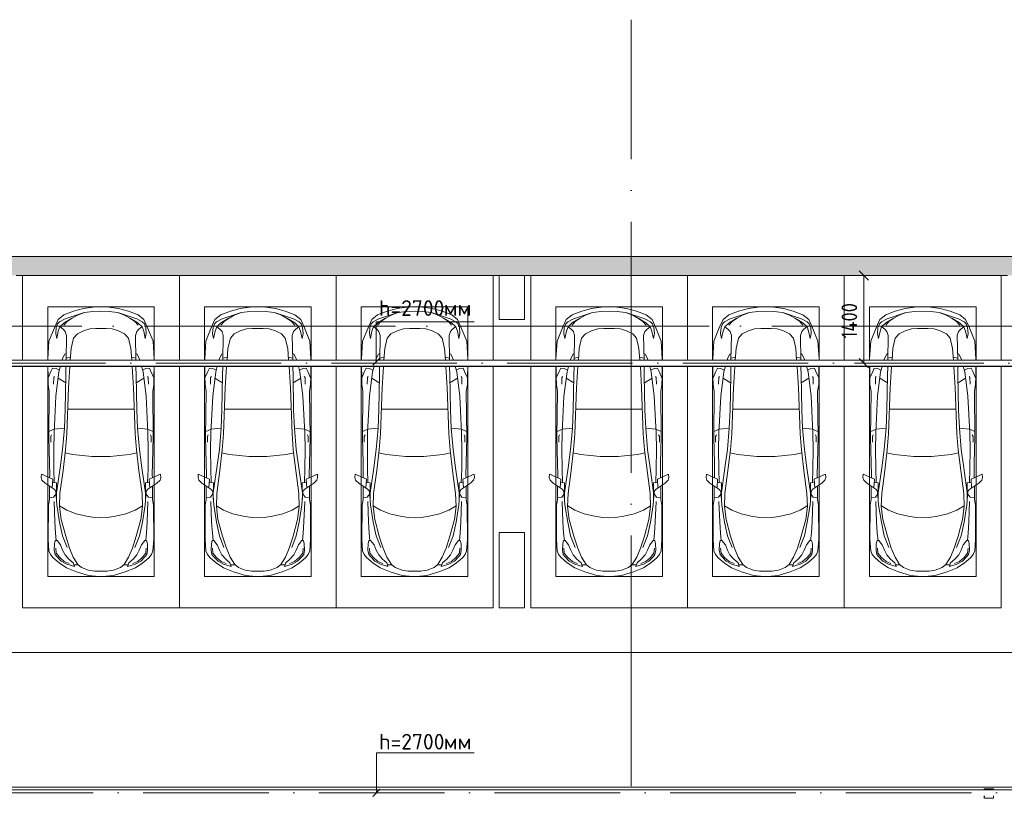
# Model space of a CAD drawing. Header units: millimetres. Extents: x -32229 to 192519, y -13689 to 125138.
# Tile 92 of 183: x -4611 to 11085, y 112786 to 125138. Entities that reach past the tile are written whole.
import ezdxf

# ---------------------------------------------------------------- set-up
doc = ezdxf.new("R2010")
doc.units = ezdxf.units.MM
doc.linetypes.add('ADSK_Линия сетки', pattern=[5000, 4000, -500, 0, -500])
doc.linetypes.add('ADSK_Осевая', pattern=[2800, 2000, -400, 0, -400])
for name, color, linetype, lineweight in [('A-____-____-DIMS', 7, 'Continuous', 9), ('A-____-____-DIMS-200', 7, 'Continuous', 9), ('A-DETL-GENF-OTLN', 7, 'Continuous', 18), ('A-FLOR-____-OTLN', 7, 'Continuous', 18), ('A-WALL-____-MCUT', 7, 'Continuous', 40), ('A-WALL-____-OTLN', 7, 'Continuous', 18), ('A-WALL-____-PATT', 7, 'Continuous', 40), ('C-PRKG-____-OTLN', 7, 'Continuous', 18), ('E-CABL-TRAY-CNTR', 7, 'ADSK_Осевая', 18), ('E-CABL-TRAY-OTLN', 7, 'Continuous', 18), ('G-____-____-TEXT', 7, 'Continuous', 9), ('M-EQPM-____-OTLN', 7, 'Continuous', 18), ('S-COLS-____-MCUT', 7, 'Continuous', 40), ('S-COLS-____-OTLN', 7, 'Continuous', 18), ('S-GRID-____-OTLN', 7, 'Continuous', 9)]:
    doc.layers.add(name, color=color, linetype=linetype, lineweight=lineweight)
doc.layers.add('A-DETL-____-OTLN', color=7, linetype='Continuous', lineweight=9, true_color=0x00a600)
doc.styles.add('GOST Common_4', font='GOST_Common.ttf', dxfattribs={"width": 0.9, "height": 250})
doc.styles.add('ISOCPEUR', font='isocpeur.ttf', dxfattribs={"height": 250})
doc.dimstyles.new('ГОСТ_2_5_мм2', dxfattribs={"dimscale": 304.8, "dimtxt": 251.428749, "dimasz": 0.492126, "dimexe": 0.492126, "dimexo": 0.656168, "dimgap": 0.098425, "dimtad": 1, "dimdec": 0, "dimdsep": 46, "dimtxsty": 'GOST Common_4', "dimblk1": 'OBLIQUE', "dimblk2": 'OBLIQUE', "dimsah": 1, "dimcen": 0.09, "dimazin": 2, "dimtfac": 1, "dimtdec": 4, "dimtix": 1, "dimtmove": 0, "dimatfit": 3, "dimfxl": 1, "dimtvp": 1, "dimtolj": 1, "dimtzin": 0, "dimarcsym": 2})

# ---------------------------------------------------------------- blocks, each defined once
blk = doc.blocks.new('АР_Машиноместо - 5300x2500_С-V10--01 ЭЛ')
at = {"layer": 'A-DETL-GENF-OTLN', "color": 253, "lineweight": 13, "true_color": 0xaaaaaa}
for p, q in [((862, -572), (702, -640)), ((1053, -518), (862, -572)), ((1051, -599), (941, -642)), ((1149, -583), (1051, -599)), ((1165, -503), (1053, -518)), ((1250, -582), (1149, -583)), ((1250, -500), (1165, -503)), ((1250, -500), (1335, -503)), ((1250, -582), (1351, -583)), ((1335, -503), (1447, -518)), ((1351, -583), (1449, -599)), ((1447, -518), (1638, -572)), ((1449, -599), (1559, -642)), ((1638, -572), (1798, -640)), ((584, -715), (489, -796)), ((616, -746), (550, -812)), ((702, -640), (584, -715)), ((704, -696), (616, -746)), ((677, -844), (738, -778)), ((825, -661), (704, -696)), ((738, -778), (805, -716)), ((805, -716), (825, -661)), ((882, -692), (809, -809)), ((888, -686), (815, -687)), ((941, -642), (882, -692)), ((1559, -642), (1618, -692)), ((1612, -686), (1685, -687)), ((1618, -692), (1691, -809)), ((1695, -716), (1675, -661)), ((1675, -661), (1796, -696)), ((1762, -778), (1695, -716)), ((1823, -844), (1762, -778)), ((1796, -696), (1884, -746)), ((1798, -640), (1916, -715)), ((1884, -746), (1950, -812)), ((1916, -715), (2011, -796)), ((421, -911), (409, -1087)), ((446, -853), (421, -911)), ((489, -796), (446, -853)), ((519, -852), (506, -920)), ((506, -920), (510, -1019)), ((550, -812), (519, -852)), ((603, -1005), (639, -920)), ((639, -920), (677, -844)), ((809, -809), (749, -950)), ((1691, -809), (1751, -950)), ((1861, -920), (1823, -844)), ((1897, -1005), (1861, -920)), ((1950, -812), (1981, -852)), ((1981, -852), (1994, -920)), ((1994, -920), (1990, -1019)), ((2011, -796), (2054, -853)), ((2054, -853), (2079, -911)), ((2079, -911), (2091, -1087)), ((409, -1087), (411, -1634)), ((510, -1019), (522, -1074)), ((522, -1074), (549, -1076)), ((549, -1076), (603, -1005)), ((749, -950), (687, -1141)), ((1751, -950), (1813, -1141)), ((1951, -1076), (1897, -1005)), ((1978, -1074), (1951, -1076)), ((1990, -1019), (1978, -1074)), ((2091, -1087), (2089, -1634)), ((687, -1141), (615, -1410)), ((1813, -1141), (1885, -1410)), ((615, -1410), (589, -1616)), ((1885, -1410), (1911, -1616)), ((590, -1624), (704, -1557)), ((704, -1557), (853, -1499)), ((853, -1499), (1017, -1460)), ((1017, -1460), (1147, -1439)), ((1147, -1439), (1250, -1434)), ((1353, -1439), (1250, -1434)), ((1483, -1460), (1353, -1439)), ((1647, -1499), (1483, -1460)), ((1796, -1557), (1647, -1499)), ((1910, -1624), (1796, -1557)), ((411, -1634), (427, -1731)), ((547, -1643), (531, -1858)), ((589, -1616), (596, -1825)), ((1911, -1616), (1904, -1825)), ((1953, -1643), (1969, -1858)), ((2089, -1634), (2073, -1731)), ((427, -1731), (427, -1943)), ((495, -1765), (427, -1753)), ((534, -1817), (495, -1765)), ((531, -1858), (501, -1894)), ((597, -2231), (535, -1798)), ((541, -1994), (540, -1733)), ((596, -1825), (645, -2192)), ((1904, -1825), (1855, -2192)), ((1903, -2231), (1965, -1798)), ((1959, -1994), (1960, -1733)), ((1966, -1817), (2005, -1765)), ((1969, -1858), (1999, -1894)), ((2005, -1765), (2073, -1753)), ((2073, -1731), (2073, -1943)), ((309, -2036), (297, -2080)), ((358, -1990), (309, -2036)), ((501, -1894), (358, -1990)), ((480, -2053), (471, -1914)), ((541, -1994), (476, -1998)), ((506, -1996), (500, -2210)), ((1959, -1994), (2024, -1998)), ((1994, -1996), (2000, -2210)), ((1999, -1894), (2142, -1990)), ((2020, -2053), (2029, -1914)), ((2142, -1990), (2191, -2036)), ((2191, -2036), (2203, -2080)), ((297, -2080), (301, -2131)), ((301, -2131), (480, -2053)), ((428, -2308), (432, -2120)), ((432, -2120), (431, -2074)), ((645, -2192), (684, -2522)), ((1855, -2192), (1816, -2522)), ((2199, -2131), (2020, -2053)), ((2068, -2120), (2069, -2074)), ((2072, -2308), (2068, -2120)), ((2203, -2080), (2199, -2131)), ((418, -2723), (428, -2308)), ((500, -2210), (496, -2532)), ((637, -2526), (597, -2231)), ((1863, -2526), (1903, -2231)), ((2000, -2210), (2004, -2532)), ((2082, -2723), (2072, -2308)), ((448, -2639), (448, -2734)), ((496, -2532), (501, -2790)), ((637, -2526), (666, -2867)), ((684, -2522), (705, -2775)), ((1816, -2522), (1795, -2775)), ((1863, -2526), (1834, -2867)), ((2004, -2532), (1999, -2790)), ((2052, -2639), (2052, -2734)), ((426, -3447), (418, -2723)), ((505, -2847), (421, -2813)), ((448, -2734), (460, -2756)), ((501, -2790), (531, -3375)), ((705, -2775), (731, -3508)), ((1795, -2775), (1769, -3508)), ((1999, -2790), (1969, -3375)), ((1995, -2847), (2079, -2813)), ((2052, -2734), (2040, -2756)), ((2074, -3447), (2082, -2723)), ((666, -2867), (505, -2847)), ((666, -2865), (679, -3159)), ((1834, -2865), (1821, -3159)), ((1834, -2867), (1995, -2847)), ((679, -3159), (689, -3706)), ((1821, -3159), (1811, -3706)), ((409, -3560), (426, -3447)), ((531, -3375), (579, -3763)), ((1969, -3375), (1921, -3763)), ((2091, -3560), (2074, -3447)), ((406, -3688), (409, -3560)), ((495, -3566), (497, -3672)), ((687, -3589), (566, -3664)), ((731, -3508), (752, -3846)), ((1769, -3508), (1748, -3846)), ((1813, -3589), (1934, -3664)), ((2005, -3566), (2003, -3672)), ((2094, -3688), (2091, -3560)), ((404, -3850), (406, -3688)), ((408, -3667), (453, -3766)), ((453, -3766), (478, -3819)), ((497, -3672), (510, -3691)), ((579, -3763), (603, -3850)), ((689, -3706), (692, -3850)), ((1811, -3706), (1808, -3850)), ((1921, -3763), (1897, -3850)), ((2003, -3672), (1990, -3691)), ((2047, -3766), (2022, -3819)), ((2092, -3667), (2047, -3766)), ((2096, -3850), (2094, -3688)), ((478, -3819), (533, -3818)), ((533, -3818), (586, -3790)), ((752, -3846), (753, -3850)), ((1748, -3846), (1747, -3850)), ((1967, -3818), (1914, -3790)), ((2022, -3819), (1967, -3818)), ((403, -3968), (404, -3950)), ((420, -4254), (403, -3968)), ((631, -3950), (639, -3975)), ((639, -3975), (675, -4045)), ((675, -4045), (695, -4058)), ((693, -3950), (700, -4345)), ((760, -3950), (774, -4133)), ((1740, -3950), (1726, -4133)), ((1807, -3950), (1800, -4345)), ((1825, -4045), (1805, -4058)), ((1861, -3975), (1825, -4045)), ((1869, -3950), (1861, -3975)), ((2080, -4254), (2097, -3968)), ((2097, -3968), (2096, -3950)), ((774, -4133), (812, -4299)), ((1726, -4133), (1688, -4299)), ((507, -4463), (420, -4254)), ((544, -4295), (528, -4375)), ((528, -4375), (536, -4471)), ((569, -4413), (544, -4295)), ((700, -4345), (680, -4406)), ((812, -4299), (873, -4370)), ((873, -4370), (970, -4419)), ((1627, -4370), (1530, -4419)), ((1688, -4299), (1627, -4370)), ((1800, -4345), (1820, -4406)), ((1931, -4413), (1956, -4295)), ((1956, -4295), (1972, -4375)), ((1972, -4375), (1964, -4471)), ((1993, -4463), (2080, -4254)), ((566, -4595), (507, -4463)), ((536, -4471), (558, -4526)), ((558, -4526), (591, -4560)), ((595, -4479), (569, -4413)), ((662, -4543), (595, -4479)), ((645, -4445), (597, -4481)), ((680, -4406), (645, -4445)), ((717, -4569), (660, -4505)), ((788, -4618), (662, -4543)), ((970, -4419), (1070, -4447)), ((1070, -4447), (1167, -4453)), ((1167, -4453), (1250, -4454)), ((1333, -4453), (1250, -4454)), ((1430, -4447), (1333, -4453)), ((1530, -4419), (1430, -4447)), ((1712, -4618), (1838, -4543)), ((1783, -4569), (1840, -4505)), ((1820, -4406), (1855, -4445)), ((1838, -4543), (1905, -4479)), ((1855, -4445), (1903, -4481)), ((1905, -4479), (1931, -4413)), ((1942, -4526), (1909, -4560)), ((1934, -4595), (1993, -4463)), ((1964, -4471), (1942, -4526)), ((659, -4670), (566, -4595)), ((591, -4560), (681, -4606)), ((813, -4729), (659, -4670)), ((681, -4606), (967, -4704)), ((791, -4620), (717, -4569)), ((874, -4665), (791, -4620)), ((988, -4707), (874, -4665)), ((1122, -4726), (988, -4707)), ((1378, -4726), (1512, -4707)), ((1512, -4707), (1626, -4665)), ((1819, -4606), (1533, -4704)), ((1626, -4665), (1709, -4620)), ((1687, -4729), (1841, -4670)), ((1709, -4620), (1783, -4569)), ((1909, -4560), (1819, -4606)), ((1841, -4670), (1934, -4595)), ((970, -4772), (813, -4729)), ((1126, -4794), (970, -4772)), ((1250, -4732), (1122, -4726)), ((1250, -4800), (1126, -4794)), ((1250, -4732), (1378, -4726)), ((1250, -4800), (1374, -4794)), ((1374, -4794), (1530, -4772)), ((1530, -4772), (1687, -4729))]:
    blk.add_line(p, q, dxfattribs=at)
at = {"layer": 'A-DETL-GENF-OTLN', "color": 254, "lineweight": 13, "true_color": 0xd4d4d4}
for p, q in [((665, -740), (592, -805)), ((743, -708), (665, -740)), ((1757, -708), (1835, -740)), ((1835, -740), (1908, -805)), ((535, -874), (528, -949)), ((592, -805), (535, -874)), ((1908, -805), (1965, -874)), ((1965, -874), (1972, -949)), ((537, -1076), (525, -1189)), ((710, -963), (637, -1146)), ((1790, -963), (1863, -1146)), ((1963, -1076), (1975, -1189)), ((525, -1189), (514, -1369)), ((637, -1146), (590, -1368)), ((1863, -1146), (1910, -1368)), ((1975, -1189), (1986, -1369)), ((514, -1369), (502, -1696)), ((590, -1368), (547, -1643)), ((1910, -1368), (1953, -1643)), ((1986, -1369), (1998, -1696)), ((678, -2473), (795, -2446)), ((795, -2446), (956, -2427)), ((956, -2427), (1105, -2414)), ((1105, -2414), (1250, -2413)), ((1395, -2414), (1250, -2413)), ((1544, -2427), (1395, -2414)), ((1705, -2446), (1544, -2427)), ((1822, -2473), (1705, -2446)), ((715, -3168), (1250, -3167)), ((1785, -3168), (1250, -3167)), ((695, -3980), (765, -3997)), ((1805, -3980), (1735, -3997))]:
    blk.add_line(p, q, dxfattribs=at)
at = {"layer": 'C-PRKG-____-OTLN', "color": 253, "lineweight": 13, "true_color": 0xaaaaaa}
for p, q in [((2500, 0), (0, 0)), ((0, 0), (0, -3850)), ((2500, 0), (2500, -3850)), ((400, -500), (400, -3850)), ((400, -500), (2100, -500)), ((2100, -500), (2100, -3850)), ((0, -3950), (0, -5300)), ((400, -3950), (400, -4800)), ((2100, -3950), (2100, -4800)), ((2500, -3950), (2500, -5300)), ((400, -4800), (2100, -4800))]:
    blk.add_line(p, q, dxfattribs=at)
blk = doc.blocks.new('АР_Машиноместо - 5300x2500_С-V11--01 ЭЛ')
at = {"layer": 'A-DETL-GENF-OTLN', "color": 253, "lineweight": 13, "true_color": 0xaaaaaa}
for p, q in [((813, 4729), (659, 4670)), ((970, 4772), (813, 4729)), ((1126, 4794), (970, 4772)), ((1122, 4726), (988, 4707)), ((1250, 4732), (1122, 4726)), ((1250, 4800), (1126, 4794)), ((1250, 4800), (1374, 4794)), ((1250, 4732), (1378, 4726)), ((1374, 4794), (1530, 4772)), ((1378, 4726), (1512, 4707)), ((1530, 4772), (1687, 4729)), ((1687, 4729), (1841, 4670)), ((566, 4595), (507, 4463)), ((558, 4526), (591, 4560)), ((659, 4670), (566, 4595)), ((591, 4560), (681, 4606)), ((717, 4569), (660, 4505)), ((788, 4618), (662, 4543)), ((681, 4606), (967, 4704)), ((791, 4620), (717, 4569)), ((874, 4665), (791, 4620)), ((988, 4707), (874, 4665)), ((1512, 4707), (1626, 4665)), ((1819, 4606), (1533, 4704)), ((1626, 4665), (1709, 4620)), ((1709, 4620), (1783, 4569)), ((1712, 4618), (1838, 4543)), ((1783, 4569), (1840, 4505)), ((1909, 4560), (1819, 4606)), ((1841, 4670), (1934, 4595)), ((1942, 4526), (1909, 4560)), ((1934, 4595), (1993, 4463)), ((507, 4463), (420, 4254)), ((528, 4375), (536, 4471)), ((536, 4471), (558, 4526)), ((569, 4413), (544, 4295)), ((595, 4479), (569, 4413)), ((662, 4543), (595, 4479)), ((645, 4445), (597, 4481)), ((680, 4406), (645, 4445)), ((700, 4345), (680, 4406)), ((873, 4370), (970, 4419)), ((970, 4419), (1070, 4447)), ((1070, 4447), (1167, 4453)), ((1167, 4453), (1250, 4454)), ((1333, 4453), (1250, 4454)), ((1430, 4447), (1333, 4453)), ((1530, 4419), (1430, 4447)), ((1627, 4370), (1530, 4419)), ((1800, 4345), (1820, 4406)), ((1820, 4406), (1855, 4445)), ((1838, 4543), (1905, 4479)), ((1855, 4445), (1903, 4481)), ((1905, 4479), (1931, 4413)), ((1931, 4413), (1956, 4295)), ((1964, 4471), (1942, 4526)), ((1972, 4375), (1964, 4471)), ((1993, 4463), (2080, 4254)), ((420, 4254), (403, 3968)), ((544, 4295), (528, 4375)), ((693, 3950), (700, 4345)), ((774, 4133), (812, 4299)), ((812, 4299), (873, 4370)), ((1688, 4299), (1627, 4370)), ((1726, 4133), (1688, 4299)), ((1807, 3950), (1800, 4345)), ((1956, 4295), (1972, 4375)), ((2080, 4254), (2097, 3968)), ((760, 3950), (774, 4133)), ((1740, 3950), (1726, 4133)), ((403, 3968), (404, 3950)), ((631, 3950), (639, 3975)), ((639, 3975), (675, 4045)), ((675, 4045), (695, 4058)), ((1825, 4045), (1805, 4058)), ((1861, 3975), (1825, 4045)), ((1869, 3950), (1861, 3975)), ((2097, 3968), (2096, 3950)), ((404, 3850), (406, 3688)), ((453, 3766), (478, 3819)), ((478, 3819), (533, 3818)), ((533, 3818), (586, 3790)), ((579, 3763), (603, 3850)), ((689, 3706), (692, 3850)), ((731, 3508), (752, 3846)), ((752, 3846), (753, 3850)), ((1748, 3846), (1747, 3850)), ((1769, 3508), (1748, 3846)), ((1811, 3706), (1808, 3850)), ((1921, 3763), (1897, 3850)), ((1967, 3818), (1914, 3790)), ((2022, 3819), (1967, 3818)), ((2047, 3766), (2022, 3819)), ((2096, 3850), (2094, 3688)), ((406, 3688), (409, 3560)), ((408, 3667), (453, 3766)), ((495, 3566), (497, 3672)), ((497, 3672), (510, 3691)), ((531, 3375), (579, 3763)), ((687, 3589), (566, 3664)), ((679, 3159), (689, 3706)), ((1821, 3159), (1811, 3706)), ((1813, 3589), (1934, 3664)), ((1969, 3375), (1921, 3763)), ((2003, 3672), (1990, 3691)), ((2005, 3566), (2003, 3672)), ((2092, 3667), (2047, 3766)), ((2094, 3688), (2091, 3560)), ((409, 3560), (426, 3447)), ((705, 2775), (731, 3508)), ((1795, 2775), (1769, 3508)), ((2091, 3560), (2074, 3447)), ((426, 3447), (418, 2723)), ((501, 2790), (531, 3375)), ((1999, 2790), (1969, 3375)), ((2074, 3447), (2082, 2723)), ((666, 2865), (679, 3159)), ((1834, 2865), (1821, 3159)), ((505, 2847), (421, 2813)), ((666, 2867), (505, 2847)), ((637, 2526), (666, 2867)), ((1834, 2867), (1995, 2847)), ((1863, 2526), (1834, 2867)), ((1995, 2847), (2079, 2813)), ((418, 2723), (428, 2308)), ((448, 2734), (460, 2756)), ((448, 2639), (448, 2734)), ((496, 2532), (501, 2790)), ((684, 2522), (705, 2775)), ((1816, 2522), (1795, 2775)), ((2004, 2532), (1999, 2790)), ((2052, 2734), (2040, 2756)), ((2052, 2639), (2052, 2734)), ((2082, 2723), (2072, 2308)), ((500, 2210), (496, 2532)), ((637, 2526), (597, 2231)), ((645, 2192), (684, 2522)), ((1855, 2192), (1816, 2522)), ((1863, 2526), (1903, 2231)), ((2000, 2210), (2004, 2532)), ((428, 2308), (432, 2120)), ((506, 1996), (500, 2210)), ((597, 2231), (535, 1798)), ((1903, 2231), (1965, 1798)), ((1994, 1996), (2000, 2210)), ((2072, 2308), (2068, 2120)), ((297, 2080), (301, 2131)), ((309, 2036), (297, 2080)), ((301, 2131), (480, 2053)), ((432, 2120), (431, 2074)), ((480, 2053), (471, 1914)), ((596, 1825), (645, 2192)), ((1904, 1825), (1855, 2192)), ((2199, 2131), (2020, 2053)), ((2020, 2053), (2029, 1914)), ((2068, 2120), (2069, 2074)), ((2191, 2036), (2203, 2080)), ((2203, 2080), (2199, 2131)), ((358, 1990), (309, 2036)), ((501, 1894), (358, 1990)), ((427, 1731), (427, 1943)), ((541, 1994), (476, 1998)), ((531, 1858), (501, 1894)), ((541, 1994), (540, 1733)), ((1959, 1994), (2024, 1998)), ((1959, 1994), (1960, 1733)), ((1969, 1858), (1999, 1894)), ((1999, 1894), (2142, 1990)), ((2073, 1731), (2073, 1943)), ((2142, 1990), (2191, 2036)), ((411, 1634), (427, 1731)), ((495, 1765), (427, 1753)), ((534, 1817), (495, 1765)), ((547, 1643), (531, 1858)), ((589, 1616), (596, 1825)), ((1911, 1616), (1904, 1825)), ((1953, 1643), (1969, 1858)), ((1966, 1817), (2005, 1765)), ((2005, 1765), (2073, 1753)), ((2089, 1634), (2073, 1731)), ((409, 1087), (411, 1634)), ((615, 1410), (589, 1616)), ((590, 1624), (704, 1557)), ((1910, 1624), (1796, 1557)), ((1885, 1410), (1911, 1616)), ((2091, 1087), (2089, 1634)), ((704, 1557), (853, 1499)), ((853, 1499), (1017, 1460)), ((1017, 1460), (1147, 1439)), ((1147, 1439), (1250, 1434)), ((1353, 1439), (1250, 1434)), ((1483, 1460), (1353, 1439)), ((1647, 1499), (1483, 1460)), ((1796, 1557), (1647, 1499)), ((687, 1141), (615, 1410)), ((1813, 1141), (1885, 1410)), ((749, 950), (687, 1141)), ((1751, 950), (1813, 1141)), ((421, 911), (409, 1087)), ((506, 920), (510, 1019)), ((510, 1019), (522, 1074)), ((522, 1074), (549, 1076)), ((549, 1076), (603, 1005)), ((603, 1005), (639, 920)), ((809, 809), (749, 950)), ((1691, 809), (1751, 950)), ((1897, 1005), (1861, 920)), ((1951, 1076), (1897, 1005)), ((1978, 1074), (1951, 1076)), ((1990, 1019), (1978, 1074)), ((1994, 920), (1990, 1019)), ((2079, 911), (2091, 1087)), ((446, 853), (421, 911)), ((489, 796), (446, 853)), ((584, 715), (489, 796)), ((519, 852), (506, 920)), ((550, 812), (519, 852)), ((616, 746), (550, 812)), ((639, 920), (677, 844)), ((677, 844), (738, 778)), ((882, 692), (809, 809)), ((1618, 692), (1691, 809)), ((1823, 844), (1762, 778)), ((1861, 920), (1823, 844)), ((1884, 746), (1950, 812)), ((1916, 715), (2011, 796)), ((1950, 812), (1981, 852)), ((1981, 852), (1994, 920)), ((2011, 796), (2054, 853)), ((2054, 853), (2079, 911)), ((702, 640), (584, 715)), ((704, 696), (616, 746)), ((862, 572), (702, 640)), ((825, 661), (704, 696)), ((738, 778), (805, 716)), ((805, 716), (825, 661)), ((888, 686), (815, 687)), ((941, 642), (882, 692)), ((1051, 599), (941, 642)), ((1449, 599), (1559, 642)), ((1559, 642), (1618, 692)), ((1612, 686), (1685, 687)), ((1638, 572), (1798, 640)), ((1695, 716), (1675, 661)), ((1675, 661), (1796, 696)), ((1762, 778), (1695, 716)), ((1796, 696), (1884, 746)), ((1798, 640), (1916, 715)), ((1053, 518), (862, 572)), ((1149, 583), (1051, 599)), ((1165, 503), (1053, 518)), ((1250, 582), (1149, 583)), ((1250, 500), (1165, 503)), ((1250, 582), (1351, 583)), ((1250, 500), (1335, 503)), ((1335, 503), (1447, 518)), ((1351, 583), (1449, 599)), ((1447, 518), (1638, 572))]:
    blk.add_line(p, q, dxfattribs=at)
at = {"layer": 'A-DETL-GENF-OTLN', "color": 254, "lineweight": 13, "true_color": 0xd4d4d4}
for p, q in [((695, 3980), (765, 3997)), ((1805, 3980), (1735, 3997)), ((715, 3168), (1250, 3167)), ((1785, 3168), (1250, 3167)), ((678, 2473), (795, 2446)), ((795, 2446), (956, 2427)), ((956, 2427), (1105, 2414)), ((1105, 2414), (1250, 2413)), ((1395, 2414), (1250, 2413)), ((1544, 2427), (1395, 2414)), ((1705, 2446), (1544, 2427)), ((1822, 2473), (1705, 2446)), ((514, 1369), (502, 1696)), ((590, 1368), (547, 1643)), ((1910, 1368), (1953, 1643)), ((1986, 1369), (1998, 1696)), ((525, 1189), (514, 1369)), ((637, 1146), (590, 1368)), ((1863, 1146), (1910, 1368)), ((1975, 1189), (1986, 1369)), ((537, 1076), (525, 1189)), ((710, 963), (637, 1146)), ((1790, 963), (1863, 1146)), ((1963, 1076), (1975, 1189)), ((535, 874), (528, 949)), ((1965, 874), (1972, 949)), ((592, 805), (535, 874)), ((665, 740), (592, 805)), ((1835, 740), (1908, 805)), ((1908, 805), (1965, 874)), ((743, 708), (665, 740)), ((1757, 708), (1835, 740))]:
    blk.add_line(p, q, dxfattribs=at)
at = {"layer": 'C-PRKG-____-OTLN', "color": 253, "lineweight": 13, "true_color": 0xaaaaaa}
for p, q in [((0, 3950), (0, 5300)), ((2500, 3950), (2500, 5300)), ((400, 4800), (2100, 4800)), ((400, 3950), (400, 4800)), ((2100, 3950), (2100, 4800)), ((0, 0), (0, 3850)), ((400, 500), (400, 3850)), ((2100, 500), (2100, 3850)), ((2500, 0), (2500, 3850)), ((400, 500), (2100, 500)), ((2500, 0), (0, 0))]:
    blk.add_line(p, q, dxfattribs=at)
blk = doc.blocks.new('АР_Канал вертикальный прямоугольный - ВК-V176--01 ЭЛ')
at = {"layer": 'M-EQPM-____-OTLN', "lineweight": 13, "true_color": 0xe2e2e2}
h = blk.add_hatch(color=254, dxfattribs=at)
h.paths.add_polyline_path([(-75, -75), (-71, -40), (-75, -40)])
h.paths.add_polyline_path([(-60, 60), (-60, 60), (75, 75), (-75, 75), (-75, 60)])
at = {"layer": 'M-EQPM-____-OTLN', "color": 253, "lineweight": 13, "true_color": 0xaaaaaa}
for p, q in [((75, 75), (-75, 75)), ((-75, 75), (-75, 60)), ((75, 75), (-75, 75)), ((-75, 75), (-75, 60)), ((-75, 60), (-75, 75)), ((-75, 75), (75, 75)), ((-60, 60), (75, 75)), ((-60, 60), (75, 75)), ((75, 60), (75, 75)), ((75, 75), (75, 60)), ((-75, -75), (-71, -40)), ((-75, -40), (-75, -75)), ((-75, -75), (-71, -40)), ((-75, -40), (-75, -75)), ((-75, -75), (-75, -40)), ((-75, -75), (75, -75)), ((75, -75), (-75, -75)), ((75, -75), (75, -40)), ((75, -40), (75, -75))]:
    blk.add_line(p, q, dxfattribs=at)
blk = doc.blocks.new('Наметкина 10_РД_АР_П_отсоединено_rvt-1--01 ЭЛ')
at = {"layer": 'A-WALL-____-PATT', "lineweight": 5, "true_color": 0xaaaaaa}
h = blk.add_hatch(dxfattribs=at)
h.set_pattern_fill('FP_1', color=253, style=0, pattern_type=2)
h.set_pattern_definition([(45, (0, 0), (-228.0985, 228.0985), []), (45, (228.1, 0), (-228.0985, 228.0985), [403.225, -80.645, 6.706, -73.939])])
h.paths.add_polyline_path([(19235, 121060), (19235, 121360), (-20965, 121360), (-20965, 121060), (11535, 121060)])
at = {"layer": 'A-FLOR-____-OTLN', "color": 253, "lineweight": 13, "true_color": 0xaaaaaa}
for p, q in [((-20965, 115050), (20385, 115050)), ((-20965, 115050), (20385, 115050)), ((-20815, 112900), (18235, 112900))]:
    blk.add_line(p, q, dxfattribs=at)
at = {"layer": 'A-WALL-____-MCUT', "color": 253, "lineweight": 13, "true_color": 0xaaaaaa}
for p, q in [((19235, 121360), (-20965, 121360)), ((-4665, 121060), (3035, 121060)), ((3435, 121060), (11135, 121060))]:
    blk.add_line(p, q, dxfattribs=at)
at = {"layer": 'A-WALL-____-OTLN', "color": 253, "lineweight": 13, "true_color": 0xaaaaaa}
blk.add_line((3035, 121060), (3435, 121060), dxfattribs=at)
at = {"layer": 'S-COLS-____-MCUT', "color": 253, "lineweight": 15, "true_color": 0xaaaaaa}
for p, q in [((3035, 121060), (3035, 120360)), ((3435, 120360), (3435, 121060)), ((3035, 120360), (3435, 120360)), ((3435, 116960), (3035, 116960)), ((3035, 116960), (3035, 115760)), ((3435, 115760), (3435, 116960)), ((3035, 115760), (3435, 115760))]:
    blk.add_line(p, q, dxfattribs=at)
at = {"layer": 'S-COLS-____-OTLN', "color": 253, "lineweight": 15, "true_color": 0xaaaaaa}
blk.add_line((3435, 121060), (3035, 121060), dxfattribs=at)
at = {"layer": 'C-PRKG-____-OTLN', "color": 253, "lineweight": 13, "true_color": 0xaaaaaa, "rotation": 180}
for p in [(-2065, 115760), (435, 115760), (2935, 115760)]:
    blk.add_blockref('АР_Машиноместо - 5300x2500_С-V10--01 ЭЛ', p, dxfattribs=at)
at = {"layer": 'C-PRKG-____-OTLN', "color": 253, "lineweight": 13, "true_color": 0xaaaaaa}
for p in [(3535, 115760), (6035, 115760), (8535, 115760)]:
    blk.add_blockref('АР_Машиноместо - 5300x2500_С-V11--01 ЭЛ', p, dxfattribs=at)
at = {"layer": 'M-EQPM-____-OTLN', "color": 253, "lineweight": 13, "true_color": 0xaaaaaa}
blk.add_blockref('АР_Канал вертикальный прямоугольный - ВК-V176--01 ЭЛ', (10840, 112800), dxfattribs=at)
blk = doc.blocks.new('DIMBLOCK23--01 ЭЛ')
at = {"layer": 'A-____-____-DIMS-200'}
for p, q in [((8524, 121060), (8997, 121060)), ((8847, 121060), (8524, 121060)), ((8847, 121060), (8772, 121135)), ((8847, 119660), (8847, 121060)), ((8847, 121060), (8922, 120985)), ((8941, 119660), (8697, 119660)), ((8847, 119660), (8772, 119735)), ((8847, 119660), (8922, 119585)), ((8847, 119660), (8941, 119660))]:
    blk.add_line(p, q, dxfattribs=at)
at = {"layer": 'A-____-____-DIMS-200', "color": 0, "insert": (8490, 120057), "char_height": 250, "width": 726.16, "attachment_point": 1, "rotation": 90, "line_spacing_factor": 1.022761, "style": 'GOST Common_4'}
blk.add_mtext('1400', dxfattribs=at)
blk = doc.blocks.new('_Oblique')
at = {"color": 0, "linetype": 'ByBlock', "lineweight": -2}
blk.add_line((-0.5, -0.5), (0.5, 0.5), dxfattribs=at)

msp = doc.modelspace()

# ---------------------------------------------------------------- linework, layer by layer
at = {"layer": 'A-DETL-____-OTLN', "color": 5, "true_color": 0x0000ff}
for p, q in [((1074, 119683.5), (1074, 120321.5)), ((1074, 120321.5), (2634, 120321.5)), ((1017.4, 119626.9), (1130.6, 119740.1))]:
    msp.add_line(p, q, dxfattribs=at)
at = {"layer": 'A-DETL-____-OTLN', "color": 150, "true_color": 0x0080ff}
for p, q in [((1075.7, 112810), (1075.7, 113448)), ((1075.7, 113448), (2635.7, 113448)), ((1019.1, 112753.5), (1132.2, 112866.6))]:
    msp.add_line(p, q, dxfattribs=at)
at = {"layer": 'E-CABL-TRAY-CNTR', "color": 5, "true_color": 0x0000ff}
msp.add_line((21960.1, 119659.9), (-20274.8, 119659.9), dxfattribs=at)
at = {"layer": 'E-CABL-TRAY-CNTR', "color": 150, "true_color": 0x0080ff}
msp.add_line((21760.1, 112810), (-20774.8, 112810), dxfattribs=at)
at = {"layer": 'E-CABL-TRAY-OTLN', "color": 5, "true_color": 0x0000ff}
for p, q in [((21960.1, 119709.9), (-20274.8, 119709.9)), ((21960.1, 119707.4), (-20274.8, 119707.4)), ((21960.1, 119612.4), (-20274.8, 119612.4)), ((21960.1, 119609.9), (-20274.8, 119609.9))]:
    msp.add_line(p, q, dxfattribs=at)
at = {"layer": 'E-CABL-TRAY-OTLN', "color": 150, "true_color": 0x0080ff}
for p, q in [((21760.1, 112860), (-20774.8, 112860)), ((21760.1, 112857.5), (-20774.8, 112857.5))]:
    msp.add_line(p, q, dxfattribs=at)
at = {"layer": 'S-GRID-____-OTLN', "color": 253, "linetype": 'ADSK_Линия сетки', "true_color": 0xaaaaaa}
for p, q in [((5135.3, -12088.9), (5135.3, 125138.4)), ((131381.2, 120250), (-30593.4, 120250))]:
    msp.add_line(p, q, dxfattribs=at)

# ---------------------------------------------------------------- block references
at = {"lineweight": 5}
msp.add_blockref('Наметкина 10_РД_АР_П_отсоединено_rvt-1--01 ЭЛ', (0, 0), dxfattribs=at)

# ---------------------------------------------------------------- texts
at = {"layer": 'G-____-____-TEXT', "color": 5, "true_color": 0x0000ff, "char_height": 250, "attachment_point": 1, "style": 'ISOCPEUR'}
for s, insert, width in [('h=2700', (1115.9, 120664.9), 1250.632), ('мм', (2147.8, 120664.9), 481.012)]:
    msp.add_mtext(s, dxfattribs=dict(at, insert=insert, width=width))
at = {"layer": 'G-____-____-TEXT', "color": 150, "true_color": 0x0080ff, "char_height": 250, "attachment_point": 1, "style": 'ISOCPEUR'}
for s, insert, width in [('h=2700', (1117.6, 113750.3), 1250.632), ('мм', (2149.4, 113750.3), 481.012)]:
    msp.add_mtext(s, dxfattribs=dict(at, insert=insert, width=width))

# ---------------------------------------------------------------- dimensions: what is measured, and where the dimension line sits
at = {"layer": 'A-____-____-DIMS'}
dim = msp.add_linear_dim(base=(8847.2, 121060), p1=(8741.1, 119659.9), p2=(8324.3, 121060), angle=90, dimstyle='ГОСТ_2_5_мм2', override={"dimpost": '<>', "dimfxl": 1460.841364}, dxfattribs=at)
dim.commit()
dim.dimension.update_dxf_attribs({"geometry": 'DIMBLOCK23--01 ЭЛ', "text_midpoint": (8692.2, 120360)})

doc.saveas('drawing.dxf')
